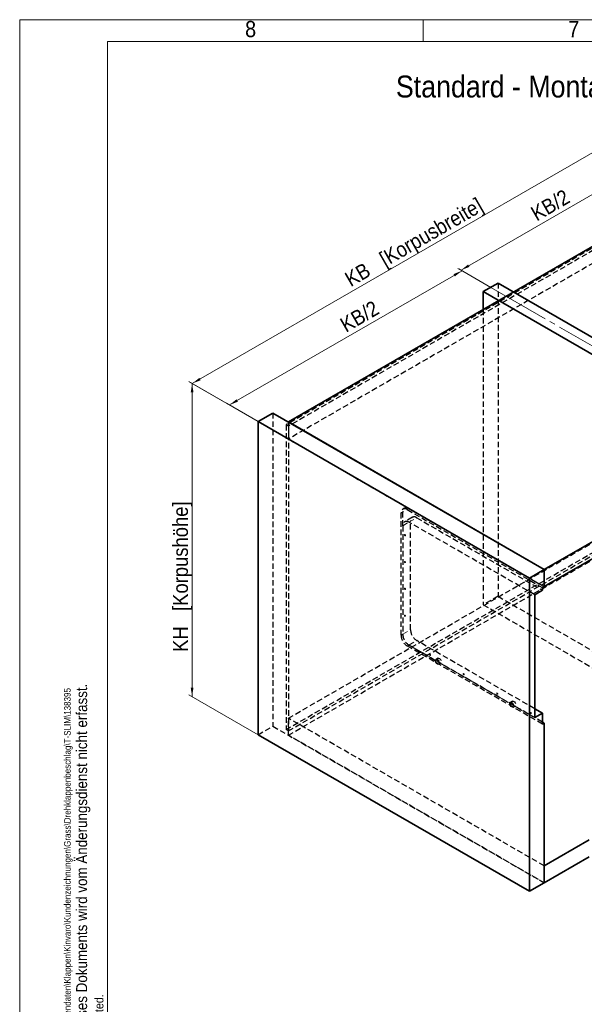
# Model space of a CAD drawing. Header units: millimetres. Extents: x 0 to 594, y 0 to 420.
# Tile 2 of 5: x 0 to 129, y 195 to 420. Entities that reach past the tile are written whole.
import ezdxf

# ---------------------------------------------------------------- set-up
doc = ezdxf.new("R2010")
doc.units = ezdxf.units.MM
for name, pattern in [('SLD-Durchgehend', [0]), ('SLD-Gestrichelt', [1.905, 1.27, -0.635]), ('SLD-Punktstrich', [19.05, 15.24, -1.27, 1.27, -1.27])]:
    doc.linetypes.add(name, pattern=pattern)
doc.styles.add('SLDTEXTSTYLE0', font='GOTHIC.TTF', dxfattribs={"width": 0.913})
doc.dimstyles.new('SLDDIMSTYLE0', dxfattribs={"dimtxt": 3.439583, "dimasz": 2.5, "dimexe": 0, "dimexo": 0.0625, "dimgap": 0.859896, "dimtad": 1, "dimlfac": 4, "dimrnd": 1e-09, "dimzin": 12, "dimdsep": 46, "dimtxsty": 'SLDTEXTSTYLE0', "dimsah": 1, "dimcen": 0.09, "dimadec": 0, "dimazin": 3, "dimtfac": 1, "dimtofl": 0, "dimtmove": 0, "dimatfit": 3, "dimfxl": 1, "dimfrac": 2, "dimtolj": 1, "dimtzin": 12, "dimarcsym": 0})
doc.dimstyles.new('SLDDIMSTYLE1', dxfattribs={"dimtxt": 3.439583, "dimasz": 2.5, "dimexe": 0, "dimexo": 0.0625, "dimgap": 0.859896, "dimtad": 1, "dimdec": 6, "dimlfac": 4, "dimrnd": 1e-09, "dimzin": 12, "dimdsep": 46, "dimtxsty": 'SLDTEXTSTYLE0', "dimsah": 1, "dimcen": 0.09, "dimadec": 0, "dimazin": 3, "dimtfac": 1, "dimtofl": 0, "dimtmove": 0, "dimatfit": 3, "dimfxl": 1, "dimfrac": 2, "dimtolj": 1, "dimtzin": 12, "dimarcsym": 0})

# ---------------------------------------------------------------- blocks, each defined once
blk = doc.blocks.new('_D')
at = {"color": 150, "linetype": 'SLD-Durchgehend', "lineweight": 0}
for p, q in [((39.36, 337.01), (145.42, 398.24)), ((160.45, 389.56), (144.72, 398.65)), ((54.38, 328.33), (38.65, 337.42))]:
    blk.add_line(p, q, dxfattribs=at)
at = {"color": 150, "linetype": 'SLD-Durchgehend', "lineweight": 18}
for points in [[(145.42, 398.24), (143.5, 397.49), (143.81, 396.95)], [(39.36, 337.01), (41.28, 337.76), (40.97, 338.3)]]:
    blk.add_solid(points, dxfattribs=at)
at = {"color": 150, "linetype": 'SLD-Durchgehend', "lineweight": 18, "insert": (73.77, 361.95), "char_height": 3.4396, "attachment_point": 1, "rotation": 29.9973, "style": 'SLDTEXTSTYLE0'}
blk.add_mtext('KB   [Korpusbreite]', dxfattribs=at)
blk = doc.blocks.new('_D_1')
at = {"color": 150, "linetype": 'SLD-Durchgehend', "lineweight": 0}
for p, q in [((54.38, 328.33), (38.61, 337.44)), ((39.32, 337.03), (39.32, 265.58)), ((54.38, 256.89), (38.61, 265.99))]:
    blk.add_line(p, q, dxfattribs=at)
at = {"color": 150, "linetype": 'SLD-Durchgehend', "lineweight": 18}
for points in [[(39.32, 337.03), (39.01, 334.99), (39.63, 334.99)], [(39.32, 265.58), (39.63, 267.62), (39.01, 267.62)]]:
    blk.add_solid(points, dxfattribs=at)
at = {"color": 150, "linetype": 'SLD-Durchgehend', "lineweight": 18, "insert": (34.93, 275.79), "char_height": 3.4396, "attachment_point": 1, "rotation": 90, "style": 'SLDTEXTSTYLE0'}
blk.add_mtext('KH   [Korpushöhe]', dxfattribs=at)
blk = doc.blocks.new('_D_2')
at = {"color": 150, "linetype": 'SLD-Durchgehend', "lineweight": 0}
for p, q in [((153.68, 393.47), (100.65, 362.86)), ((160.45, 389.56), (152.97, 393.88)), ((107.48, 358.91), (99.94, 363.26))]:
    blk.add_line(p, q, dxfattribs=at)
at = {"color": 150, "linetype": 'SLD-Durchgehend', "lineweight": 18}
for points in [[(153.68, 393.47), (151.76, 392.72), (152.07, 392.18)], [(100.65, 362.86), (102.57, 363.61), (102.26, 364.14)]]:
    blk.add_solid(points, dxfattribs=at)
at = {"color": 150, "linetype": 'SLD-Durchgehend', "lineweight": 18, "insert": (116.2, 376.91), "char_height": 3.44, "attachment_point": 1, "rotation": 29.9973, "style": 'SLDTEXTSTYLE0'}
blk.add_mtext('KB/2', dxfattribs=at)
blk = doc.blocks.new('_D_3')
at = {"color": 150, "linetype": 'SLD-Durchgehend', "lineweight": 0}
for p, q in [((47.84, 332.11), (100.88, 362.72)), ((107.48, 358.91), (100.17, 363.13)), ((54.38, 328.33), (47.14, 332.52))]:
    blk.add_line(p, q, dxfattribs=at)
at = {"color": 150, "linetype": 'SLD-Durchgehend', "lineweight": 18}
for points in [[(100.88, 362.72), (98.95, 361.97), (99.26, 361.44)], [(47.84, 332.11), (49.77, 332.86), (49.46, 333.4)]]:
    blk.add_solid(points, dxfattribs=at)
at = {"color": 150, "linetype": 'SLD-Durchgehend', "lineweight": 18, "insert": (72.7, 351.53), "char_height": 3.44, "attachment_point": 1, "rotation": 29.9973, "style": 'SLDTEXTSTYLE0'}
blk.add_mtext('KB/2', dxfattribs=at)

msp = doc.modelspace()

# ---------------------------------------------------------------- linework, layer by layer
at = {"color": 7, "linetype": 'SLD-Durchgehend', "lineweight": 18}
for p, q in [((0.00002017, -0.00007358), (0.00002017, 419.99992642)), ((0.00002017, 419.99992642), (594.00002017, 419.99992642)), ((92.00002017, 419.99992642), (92.00002017, 414.99992642)), ((589.00002017, 414.99992642), (20.00002017, 414.99992642)), ((20.00002017, 4.99992642), (20.00002017, 414.99992642))]:
    msp.add_line(p, q, dxfattribs=at)
at = {"color": 7, "linetype": 'SLD-Gestrichelt', "lineweight": 25}
for p, q in [((160.09674726, 384.91967271), (60.74824451, 327.56700286)), ((160.62707735, 384.61351967), (61.27857459, 327.26084981)), ((160.62707735, 381.70459303), (61.27857459, 324.35192317)), ((109.09667067, 359.91733187), (109.09667067, 288.47001083)), ((105.73791346, 353.89632204), (105.73791346, 286.53104156)), ((57.74304069, 330.27151231), (57.74304069, 258.82419127)), ((61.27857459, 328.23049203), (61.27857459, 324.35192317)), ((61.27857459, 327.26084981), (60.74824451, 327.56700286)), ((60.74824451, 327.56700286), (60.74824451, 258.05896624)), ((61.27857459, 327.26084981), (61.27857459, 257.7528132)), ((61.27857459, 324.35192317), (119.61488404, 290.67508856)), ((61.27857459, 260.66173984), (160.62707735, 318.0144097)), ((60.74824451, 258.05896624), (160.09674726, 315.4116361)), ((61.27857459, 257.7528132), (160.62707735, 315.10548306)), ((61.27857459, 256.78317099), (160.62707735, 314.13584084)), ((87.78510965, 308.57159736), (87.39620092, 308.34708513)), ((88.39611965, 308.24806903), (119.22597531, 290.45037219)), ((88.78502838, 308.47258126), (119.61488404, 290.67488442)), ((86.98190609, 279.56714445), (86.98190609, 307.43139552)), ((87.37081482, 304.55366153), (87.37081482, 307.65590775)), ((89.5528766, 306.48986129), (87.78510965, 305.46935115)), ((89.13858177, 280.81257155), (89.13858177, 305.57417167)), ((90.55279533, 306.39084519), (119.22597531, 289.83817072)), ((87.37081482, 304.55366153), (87.37081482, 279.79206141)), ((117.45820836, 288.81766058), (88.78502838, 305.37033505)), ((109.09667067, 288.47001083), (105.73791346, 286.53104156)), ((109.09667067, 288.47001083), (170.96851402, 252.75215594)), ((105.73791346, 286.53104156), (167.60975681, 250.81318667)), ((87.37081482, 279.79165668), (87.37081482, 279.79206141)), ((119.22597531, 259.31995788), (88.39611965, 277.11765471)), ((88.78502838, 277.34257168), (117.45820836, 260.78989721)), ((119.22597531, 259.76898234), (88.78502838, 277.34216694)), ((117.45820836, 262.83091749), (90.55279533, 278.36308182)), ((95.40220023, 274.32190934), (94.96025849, 274.0667818)), ((95.5852077, 272.98422073), (96.02714944, 273.23934826)), ((112.37276298, 264.525012), (111.93082124, 264.26988446)), ((112.55577045, 263.18732338), (112.99771219, 263.44245092)), ((119.61488404, 226.98490523), (61.27857459, 260.66173984)), ((61.27857459, 256.78317099), (61.27857459, 260.66173984)), ((54.38428348, 256.885222), (57.74304069, 258.82419127)), ((57.74304069, 258.82419127), (119.61488404, 223.10633638)), ((61.27857459, 257.7528132), (60.74824451, 258.05896624)), ((119.61488404, 223.10633638), (61.27857459, 256.78317099))]:
    msp.add_line(p, q, dxfattribs=at)
at = {"color": 7, "linetype": 'SLD-Durchgehend', "lineweight": 35}
for p, q in [((160.62707735, 385.58316188), (61.27857459, 328.23049203)), ((109.09667067, 359.91733187), (105.73791346, 357.9783626)), ((170.96851402, 324.19947698), (109.09667067, 359.91733187)), ((167.60975681, 322.26050771), (105.73791346, 357.9783626)), ((105.73791346, 357.9783626), (105.73791346, 353.89632204)), ((119.61488404, 294.55365742), (218.9633868, 351.90632727)), ((119.61488404, 290.67508856), (218.9633868, 348.02775841)), ((54.38428348, 328.33254304), (57.74304069, 330.27151231)), ((119.61488404, 294.55365742), (57.74304069, 330.27151231)), ((116.25612683, 292.61468815), (54.38428348, 328.33254304)), ((54.38428348, 328.33254304), (54.38428348, 256.885222)), ((61.27857459, 328.23049203), (119.61488404, 294.55365742)), ((116.25612683, 292.61468815), (119.61488404, 294.55365742)), ((119.61488404, 294.55365742), (119.61488404, 290.67508856)), ((119.61488404, 290.67488442), (119.61488404, 294.55365742)), ((116.25612683, 221.16736711), (116.25612683, 292.61468815)), ((117.45820836, 288.81766058), (119.22597531, 289.83817072)), ((119.22597531, 290.45037219), (119.61488404, 290.67488442)), ((119.22597531, 290.45037219), (119.22597531, 289.83817072)), ((117.45820836, 260.78989721), (117.45820836, 288.81766058)), ((119.22597531, 261.81040735), (117.45820836, 262.83091749)), ((117.45820836, 260.78989721), (119.22597531, 261.81040735)), ((119.22597531, 261.81040735), (119.22597531, 259.31995788)), ((119.61488404, 259.54447011), (119.22597531, 259.76898234)), ((119.22597531, 259.31995788), (119.61488404, 259.54447011)), ((119.61488404, 223.10633638), (119.61488404, 259.54447011)), ((54.38428348, 256.885222), (116.25612683, 221.16736711)), ((129.86793237, 232.90386404), (119.61488404, 226.98490523)), ((129.86793237, 229.02529519), (119.61488404, 223.10633638)), ((119.61488404, 223.10633638), (119.61488404, 226.98490523)), ((116.25612683, 221.16736711), (119.61488404, 223.10633638))]:
    msp.add_line(p, q, dxfattribs=at)
at = {"color": 150, "linetype": 'SLD-Punktstrich', "lineweight": 18}
msp.add_line((169.32527792, 323.20912772), (107.48513878, 358.90868016), dxfattribs=at)
at = {"color": 7, "linetype": 'SLD-Gestrichelt', "lineweight": 18}
for p, q in [((88.39611965, 308.24806903), (88.78502838, 308.47258126)), ((86.98190609, 307.43139552), (87.37081482, 307.65590775)), ((87.37081482, 304.55366153), (89.13858177, 305.57417167)), ((88.78502838, 305.37033505), (90.55279533, 306.39084519)), ((87.37081482, 279.79206141), (89.13858177, 280.81257155)), ((86.98190609, 279.56714445), (87.37081482, 279.79165668)), ((88.39611965, 277.11765471), (88.78502838, 277.34216694)), ((88.78502838, 277.34257168), (90.55279533, 278.36308182))]:
    msp.add_line(p, q, dxfattribs=at)
at = {"color": 7, "linetype": 'SLD-Gestrichelt', "lineweight": 18, "flags": 128}
for points in [[(87.73320704, 302.47618603), (87.74195365, 302.52191417), (87.7668619, 302.550582), (87.80413971, 302.55782509), (87.8481119, 302.54254075), (87.89208408, 302.50705589), (87.9293619, 302.45677275), (87.95427014, 302.39934648), (87.96301675, 302.34351971), (87.95427014, 302.29779157), (87.9293619, 302.26912374), (87.89208408, 302.26188065), (87.8481119, 302.27716499), (87.80413971, 302.31264985), (87.7668619, 302.362933), (87.74195365, 302.42035927), (87.73320704, 302.47618603)], [(87.73320704, 296.35212994), (87.74195365, 296.39785808), (87.7668619, 296.42652591), (87.80413971, 296.433769), (87.8481119, 296.41848466), (87.89208408, 296.3829998), (87.9293619, 296.33271666), (87.95427014, 296.27529039), (87.96301675, 296.21946362), (87.95427014, 296.17373548), (87.9293619, 296.14506766), (87.89208408, 296.13782456), (87.8481119, 296.1531089), (87.80413971, 296.18859377), (87.7668619, 296.23887691), (87.74195365, 296.29630318), (87.73320704, 296.35212994)], [(87.73320704, 290.22807385), (87.74195365, 290.273802), (87.7668619, 290.30246982), (87.80413971, 290.30971291), (87.8481119, 290.29442858), (87.89208408, 290.25894371), (87.9293619, 290.20866057), (87.95427014, 290.1512343), (87.96301675, 290.09540753), (87.95427014, 290.04967939), (87.9293619, 290.02101157), (87.89208408, 290.01376847), (87.8481119, 290.02905281), (87.80413971, 290.06453768), (87.7668619, 290.11482082), (87.74195365, 290.17224709), (87.73320704, 290.22807385)], [(87.73320704, 284.10401776), (87.74195365, 284.14974591), (87.7668619, 284.17841373), (87.80413971, 284.18565682), (87.8481119, 284.17037249), (87.89208408, 284.13488762), (87.9293619, 284.08460448), (87.95427014, 284.02717821), (87.96301675, 283.97135145), (87.95427014, 283.9256233), (87.9293619, 283.89695548), (87.89208408, 283.88971239), (87.8481119, 283.90499672), (87.80413971, 283.94048159), (87.7668619, 283.99076473), (87.74195365, 284.048191), (87.73320704, 284.10401776)], [(93.49612731, 275.16343663), (93.50487392, 275.20916477), (93.52978216, 275.23783259), (93.56705998, 275.24507569), (93.61103216, 275.22979135), (93.65500435, 275.19430648), (93.69228216, 275.14402334), (93.7171904, 275.08659707), (93.72593701, 275.03077031), (93.7171904, 274.98504217), (93.69228216, 274.95637434), (93.65500435, 274.94913125), (93.61103216, 274.96441559), (93.56705998, 274.99990045), (93.52978216, 275.05018359), (93.50487392, 275.10760986), (93.49612731, 275.16343663)], [(101.15055822, 270.74462772), (101.15930483, 270.79035586), (101.18421307, 270.81902369), (101.22149089, 270.82626678), (101.26546307, 270.81098244), (101.30943525, 270.77549758), (101.34671307, 270.72521444), (101.37162131, 270.66778817), (101.38036792, 270.6119614), (101.37162131, 270.56623326), (101.34671307, 270.53756543), (101.30943525, 270.53032234), (101.26546307, 270.54560668), (101.22149089, 270.58109154), (101.18421307, 270.63137469), (101.15930483, 270.68880096), (101.15055822, 270.74462772)], [(108.80498912, 266.32581882), (108.81373573, 266.37154696), (108.83864397, 266.40021478), (108.87592179, 266.40745788), (108.91989397, 266.39217354), (108.96386616, 266.35668867), (109.00114397, 266.30640553), (109.02605222, 266.24897926), (109.03479883, 266.1931525), (109.02605222, 266.14742435), (109.00114397, 266.11875653), (108.96386616, 266.11151344), (108.91989397, 266.12679777), (108.87592179, 266.16228264), (108.83864397, 266.21256578), (108.81373573, 266.26999205), (108.80498912, 266.32581882)], [(116.45942003, 261.90700991), (116.46816664, 261.95273805), (116.49307488, 261.98140588), (116.5303527, 261.98864897), (116.57432488, 261.97336463), (116.61829706, 261.93787977), (116.65557488, 261.88759663), (116.68048312, 261.83017036), (116.68922973, 261.77434359), (116.68048312, 261.72861545), (116.65557488, 261.69994762), (116.61829706, 261.69270453), (116.57432488, 261.70798887), (116.5303527, 261.74347373), (116.49307488, 261.79375688), (116.46816664, 261.85118315), (116.45942003, 261.90700991)]]:
    msp.add_lwpolyline(points, dxfattribs=at)
at = {"color": 7, "linetype": 'SLD-Gestrichelt', "lineweight": 25, "flags": 128}
for points in [[(94.83079136, 273.7806288), (94.86443217, 273.95650627), (94.9602331, 274.06676714), (95.10360932, 274.09462518), (95.2727331, 274.03583927), (95.44185688, 273.89935902), (95.5852331, 273.70596232), (95.68103402, 273.48509206), (95.71467484, 273.27037373), (95.68103402, 273.09449626), (95.5852331, 272.98423539), (95.44185688, 272.95637734), (95.2727331, 273.01516326), (95.10360932, 273.15164351), (94.9602331, 273.34504021), (94.86443217, 273.56591047), (94.83079136, 273.7806288)], [(95.2727331, 274.03575633), (95.30637391, 274.21163381), (95.40217484, 274.32189468), (95.54555105, 274.34975272), (95.71467484, 274.29096681), (95.88379862, 274.15448656), (96.02717484, 273.96108986), (96.12297576, 273.74021959), (96.15661657, 273.52550126), (96.12297576, 273.34962379), (96.02717484, 273.23936292), (95.88379862, 273.21150488), (95.71467484, 273.27029079), (95.54555105, 273.40677104), (95.40217484, 273.60016774), (95.30637391, 273.82103801), (95.2727331, 274.03575633)], [(111.80135411, 263.98373146), (111.83499492, 264.15960893), (111.93079585, 264.2698698), (112.07417206, 264.29772784), (112.24329585, 264.23894193), (112.41241963, 264.10246168), (112.55579585, 263.90906498), (112.65159677, 263.68819472), (112.68523758, 263.47347639), (112.65159677, 263.29759891), (112.55579585, 263.18733805), (112.41241963, 263.15948), (112.24329585, 263.21826592), (112.07417206, 263.35474616), (111.93079585, 263.54814287), (111.83499492, 263.76901313), (111.80135411, 263.98373146)], [(112.24329585, 264.23885899), (112.27693666, 264.41473647), (112.37273758, 264.52499733), (112.5161138, 264.55285538), (112.68523758, 264.49406946), (112.85436137, 264.35758922), (112.99773758, 264.16419251), (113.09353851, 263.94332225), (113.12717932, 263.72860392), (113.09353851, 263.55272645), (112.99773758, 263.44246558), (112.85436137, 263.41460754), (112.68523758, 263.47339345), (112.5161138, 263.6098737), (112.37273758, 263.8032704), (112.27693666, 264.02414066), (112.24329585, 264.23885899)]]:
    msp.add_lwpolyline(points, dxfattribs=at)
at = {"color": 7, "linetype": 'SLD-Gestrichelt', "lineweight": 25}
for centre, radius, start, end in [((87.84405482, 307.57124991), 0.87341839, 50.7967147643, 189.2140369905), ((88.23296355, 307.79576214), 0.87341839, 50.7967147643, 189.2140369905), ((88.23296355, 304.69351593), 0.87341839, 50.7967147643, 189.2140369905), ((90.00073051, 305.71402607), 0.87341839, 50.7967147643, 189.2140369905), ((92.20901397, 280.95229326), 3.07360962, 182.6054784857, 237.39452166), ((90.05233829, 279.70686615), 3.07360962, 182.6054784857, 237.39452166), ((90.44124702, 279.93178312), 3.07360962, 182.6054784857, 237.39452166), ((90.44124702, 279.93137838), 3.07360962, 182.6054784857, 237.39452166)]:
    msp.add_arc(centre, radius, start, end, dxfattribs=at)

# ---------------------------------------------------------------- texts
at = {"color": 7, "linetype": 'Continuous', "lineweight": 0, "char_height": 3.70416667, "attachment_point": 1, "style": 'SLDTEXTSTYLE0'}
for s, insert in [('8', (51.41207501, 419.716184)), ('7', (125.10943459, 419.71444012))]:
    msp.add_mtext(s, dxfattribs=dict(at, insert=insert))
at = {"color": 150, "linetype": 'Continuous', "lineweight": 0, "insert": (85.80342285, 407.25400292), "char_height": 5, "attachment_point": 1, "style": 'SLDTEXTSTYLE0'}
msp.add_mtext('Standard - Montage', dxfattribs=at)
at = {"color": 7, "linetype": 'Continuous', "lineweight": 0, "attachment_point": 1, "rotation": 90, "style": 'SLDTEXTSTYLE0'}
for s, insert, char_height in [('Jede Art der Vervielfältigung dieses Dokuments wird vom Änderungsdienst nicht erfasst.', (12.87631435, 149.26752914), 2.5), ('C:\\\\EPDM_Grass\\\\DE\\\\RHM\\\\CAD\\\\Kundendaten\\\\Klappen\\\\Kinvaro\\\\Kundenzeichnungen\\\\Grass\\\\Drehklappenbeschlag\\\\T-SLIM\\\\138395', (10.12455696, 162.58493331), 1.5), ('Any type of reproduction will not be updated.', (17.09217417, 149.50841653), 2)]:
    msp.add_mtext(s, dxfattribs=dict(at, insert=insert, char_height=char_height))

# ---------------------------------------------------------------- dimensions: what is measured, and where the dimension line sits
at = {"color": 150, "linetype": 'SLD-Durchgehend', "lineweight": 18}
for base, p1, p2, angle, dimstyle, picture, middle in [((145.42312895, 398.238153), (54.38428348, 328.33254304), (160.45030065, 389.56315143), 29.9973117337, 'SLDDIMSTYLE0', '_D', (93.32511969, 368.16261243)), ((100.64790477, 362.85573134), (160.45030065, 389.56315143), (107.48513878, 358.90868016), 29.9973117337, 'SLDDIMSTYLE1', '_D_2', (122.67942068, 375.57425475)), ((100.87568973, 362.72423388), (54.38428348, 328.33254304), (107.48513878, 358.90868016), 29.9973117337, 'SLDDIMSTYLE1', '_D_3', (79.1777011, 350.19825167)), ((39.32057707, 265.58131461), (54.38428348, 328.33254304), (54.38428348, 256.885222), 90, 'SLDDIMSTYLE0', '_D_1', (39.32057707, 295.40039401))]:
    dim = msp.add_linear_dim(base=base, p1=p1, p2=p2, angle=angle, dimstyle=dimstyle, dxfattribs=at)
    dim.commit()
    dim.dimension.update_dxf_attribs({"geometry": picture, "text_midpoint": middle, "dimtype": 160})

doc.saveas('drawing.dxf')
